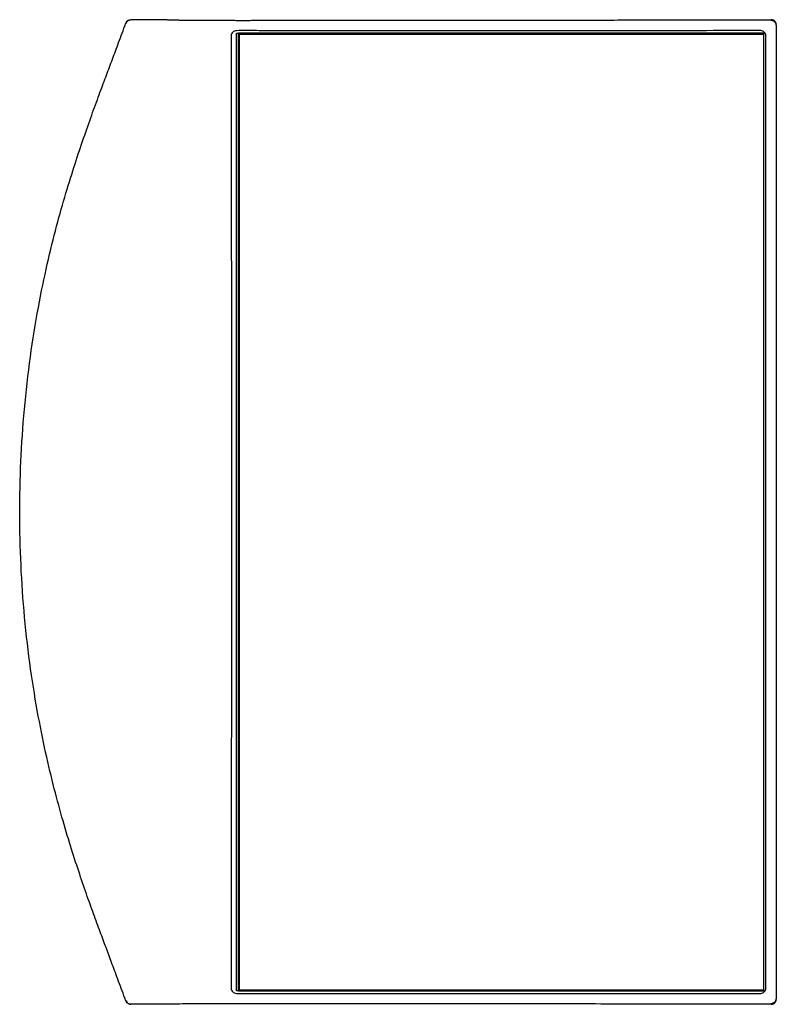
# Model space of a CAD drawing. Header units: millimetres. Extents: x 530 to 1004, y 309 to 1234.
# Tile 3 of 7: x 530 to 680, y 1040 to 1234. Entities that reach past the tile are written whole.
import ezdxf

# ---------------------------------------------------------------- set-up
doc = ezdxf.new("R2010")
doc.units = ezdxf.units.MM
doc.layers.add('Make2D$Visible$Curvas', color=7, linetype='Continuous')

msp = doc.modelspace()

# ---------------------------------------------------------------- linework, layer by layer
at = {"layer": 'Make2D$Visible$Curvas', "color": 7, "lineweight": -3}
for points, degree in [([(551.07, 1040.38), (550.57, 1041.75), (549.62, 1044.32), (548.38, 1047.64), (547.3, 1050.54), (546.18, 1053.53), (544.88, 1057.03), (543.48, 1060.94), (541.97, 1065.33), (540.36, 1070.27), (538.67, 1075.84), (536.94, 1082.15), (535.22, 1089.34), (533.56, 1097.54), (532.04, 1107.06), (530.88, 1117.49), (530.23, 1127.81), (530.04, 1138.01), (530.32, 1148.24), (531.07, 1158.55), (532.33, 1169), (533.98, 1178.73), (535.78, 1187.14), (537.64, 1194.45), (539.48, 1200.88), (541.27, 1206.53), (542.96, 1211.55), (544.54, 1215.98), (546, 1219.96), (547.27, 1223.35), (548.42, 1226.43), (549.62, 1229.65), (550.57, 1232.22), (551.07, 1233.59)], 3), ([(551.92, 1234.25), (551.95, 1234.25), (551.98, 1234.25), (552.01, 1234.25)], 3), ([(552.01, 1234.25), (552.04, 1234.26), (552.06, 1234.26), (552.09, 1234.26)], 3), ([(552.02, 1234.26), (552.04, 1234.26), (552.07, 1234.26), (552.09, 1234.26)], 3), ([(559.25, 1234.26), (552.09, 1234.26)], 1), ([(559.25, 1234.26), (559.25, 1234.26), (559.26, 1234.26), (559.26, 1234.26)], 3), ([(678.6, 1234.24), (678.52, 1234.16)], 1), ([(572.91, 1232.09), (572.77, 1232.09), (572.5, 1232.03), (572.17, 1231.81), (571.95, 1231.49), (571.9, 1231.22), (571.9, 1231.09)], 3), ([(676.51, 1232.1), (672.76, 1232.1), (665.65, 1232.09), (656.01, 1232.09), (647.83, 1232.09), (639.15, 1232.09), (630.09, 1232.09), (623.04, 1232.09), (615.95, 1232.09), (608.62, 1232.09), (603.34, 1232.09), (598.44, 1232.09), (593.3, 1232.09), (589.85, 1232.09), (585.92, 1232.09), (581.31, 1232.09), (577.53, 1232.09), (574.48, 1232.1), (572.91, 1232.09)], 3), ([(572.97, 1042.38), (572.97, 1231.58)], 1), ([(572.97, 1231.58), (573.35, 1231.58)], 1), ([(573.35, 1231.58), (573.35, 1231.53)], 1), ([(677.15, 1231.58), (573.35, 1231.58)], 1), ([(677.52, 1231.09), (677.52, 1231.23), (677.46, 1231.49), (677.24, 1231.82), (676.92, 1232.04), (676.65, 1232.1), (676.51, 1232.1)], 3), ([(677.15, 1231.53), (677.15, 1231.58)], 1), ([(679.52, 1233.16), (679.6, 1233.24)], 1), ([(679.59, 1233.23), (679.59, 1040.73)], 1), ([(571.9, 1231.09), (571.9, 1225.71), (571.91, 1215.41), (571.91, 1202.64), (571.92, 1188.79), (571.92, 1175.1), (571.92, 1159.38), (571.92, 1142.09), (571.92, 1124.07), (571.92, 1105.93), (571.92, 1089.89), (571.91, 1073.5), (571.91, 1057.49), (571.9, 1047.64), (571.9, 1042.88)], 3), ([(573.35, 1231.53), (573.46, 1231.42)], 1), ([(573.35, 1042.43), (573.35, 1231.53)], 1), ([(573.46, 1231.42), (677.06, 1231.42)], 1), ([(573.46, 1231.42), (573.46, 1042.55)], 1), ([(677.06, 1231.42), (677.15, 1231.53)], 1), ([(677.06, 1231.42), (677.06, 1042.55)], 1), ([(677.15, 1042.43), (677.15, 1231.53)], 1), ([(571.9, 1042.88), (571.9, 1042.74), (571.95, 1042.48), (572.17, 1042.15), (572.5, 1041.93), (572.77, 1041.87), (572.91, 1041.87)], 3), ([(676.51, 1041.87), (676.65, 1041.87), (676.92, 1041.93), (677.24, 1042.15), (677.46, 1042.48), (677.52, 1042.74), (677.52, 1042.87)], 3), ([(572.91, 1041.87), (574.55, 1041.87), (578.06, 1041.87), (584.26, 1041.87), (590.63, 1041.87), (595.93, 1041.87), (603.49, 1041.87), (614.11, 1041.87), (624.07, 1041.87), (633.43, 1041.87), (645.61, 1041.87), (654.55, 1041.87), (665.47, 1041.87), (672.75, 1041.87), (676.51, 1041.87)], 3), ([(573.35, 1042.38), (572.97, 1042.38)], 1), ([(573.46, 1042.55), (573.35, 1042.43)], 1), ([(573.35, 1042.43), (573.35, 1042.38)], 1), ([(573.35, 1042.38), (677.15, 1042.38)], 1), ([(573.46, 1042.55), (677.06, 1042.55)], 1), ([(677.06, 1042.55), (677.15, 1042.43)], 1), ([(677.15, 1042.38), (677.15, 1042.43)], 1), ([(552.01, 1039.71), (551.98, 1039.71), (551.95, 1039.71), (551.92, 1039.72)], 3), ([(552.09, 1039.71), (552.08, 1039.71), (552.05, 1039.71), (552.02, 1039.71), (552.01, 1039.71)], 3), ([(552.02, 1039.71), (552.04, 1039.71), (552.07, 1039.71), (552.09, 1039.71)], 3), ([(559.25, 1039.71), (552.09, 1039.71)], 1), ([(567.95, 1039.82), (567.4, 1039.81), (566.82, 1039.81), (566.26, 1039.81)], 3), ([(575.31, 1039.83), (574.37, 1039.83), (573.25, 1039.83), (572.26, 1039.83)], 3), ([(678.52, 1039.81), (678.6, 1039.73)], 1), ([(679.6, 1040.73), (679.52, 1040.81)], 1)]:
    msp.add_open_spline(points, degree=degree, dxfattribs=at)
for points, knots in [([(551.07, 1233.59), (551.09, 1233.67), (551.18, 1233.83), (551.4, 1234.07), (551.66, 1234.2), (551.84, 1234.24), (551.92, 1234.25)], [0, 0, 0, 0, 0.31238, 0.62476, 0.93714, 1.162515, 1.162515, 1.162515, 1.162515]), ([(551.16, 1233.58), (551.2, 1233.71), (551.35, 1233.96), (551.66, 1234.19), (551.91, 1234.25), (552.02, 1234.26)], [-1.265774, -1.265774, -1.265774, -1.265774, -0.843849, -0.421925, -0.079092, -0.079092, -0.079092, -0.079092]), ([(551.92, 1234.25), (551.92, 1234.25), (551.93, 1234.25), (551.93, 1234.25), (551.94, 1234.25), (551.96, 1234.25), (551.97, 1234.25), (551.99, 1234.26), (552, 1234.26), (552.02, 1234.26)], [0.2465339, 0.2465339, 0.2465339, 0.2465339, 0.3087038, 0.3087038, 0.3087038, 0.5442272, 0.5442272, 0.5442272, 0.7755478, 0.7755478, 0.7755478, 0.7755478]), ([(559.3, 1234.26), (559.38, 1234.26), (559.47, 1234.25), (559.57, 1234.25), (559.73, 1234.24), (559.92, 1234.24), (560.14, 1234.23), (560.36, 1234.23), (560.6, 1234.22), (560.87, 1234.22), (561.12, 1234.21), (561.39, 1234.21), (561.68, 1234.2), (561.94, 1234.2), (562.22, 1234.2), (562.51, 1234.19), (562.79, 1234.19), (563.09, 1234.19), (563.39, 1234.18), (563.71, 1234.18), (564.04, 1234.18), (564.38, 1234.17), (564.73, 1234.17), (565.09, 1234.17), (565.46, 1234.16), (565.47, 1234.16), (565.49, 1234.16), (565.51, 1234.16), (565.85, 1234.16), (566.19, 1234.16), (566.54, 1234.16), (566.88, 1234.15), (567.23, 1234.15), (567.58, 1234.15), (567.89, 1234.15), (568.21, 1234.15), (568.53, 1234.15), (568.82, 1234.14), (569.11, 1234.14), (569.41, 1234.14), (569.67, 1234.14), (569.94, 1234.14), (570.2, 1234.14), (570.45, 1234.14), (570.7, 1234.14), (570.94, 1234.14), (571.17, 1234.14), (571.4, 1234.14), (571.64, 1234.14), (571.85, 1234.14), (572.07, 1234.14), (572.28, 1234.14), (572.48, 1234.14), (572.69, 1234.13), (572.89, 1234.13), (573.09, 1234.13), (573.29, 1234.13), (573.49, 1234.13), (573.7, 1234.13), (573.9, 1234.13), (574.1, 1234.13), (574.31, 1234.13), (574.51, 1234.13), (574.72, 1234.13), (574.92, 1234.13), (575.12, 1234.13), (575.32, 1234.13), (575.52, 1234.13), (575.72, 1234.13), (575.93, 1234.14), (576.13, 1234.14), (576.33, 1234.14), (576.53, 1234.14), (576.73, 1234.14), (576.93, 1234.14), (577.13, 1234.14), (577.32, 1234.14), (577.52, 1234.14), (577.72, 1234.14), (577.92, 1234.14), (578.12, 1234.14), (578.31, 1234.14), (578.52, 1234.14), (578.74, 1234.14), (578.95, 1234.14), (579.17, 1234.14), (579.4, 1234.14), (579.63, 1234.14), (579.87, 1234.14), (580.11, 1234.14), (580.35, 1234.14), (580.61, 1234.14), (580.87, 1234.14), (581.13, 1234.14), (581.4, 1234.14), (581.68, 1234.14), (581.96, 1234.14), (582.26, 1234.14), (582.56, 1234.14), (582.86, 1234.14), (583.19, 1234.14), (583.52, 1234.14), (583.84, 1234.14), (584.19, 1234.14), (584.55, 1234.14), (584.9, 1234.14), (585.28, 1234.14), (585.66, 1234.14), (586.04, 1234.14), (586.44, 1234.14), (586.85, 1234.14), (587.26, 1234.15), (587.7, 1234.15), (588.14, 1234.15), (588.59, 1234.15), (589.06, 1234.15), (589.54, 1234.15), (590.01, 1234.15), (590.53, 1234.15), (591.04, 1234.15), (591.55, 1234.15), (592.1, 1234.15), (592.66, 1234.15), (593.21, 1234.15), (593.81, 1234.15), (594.41, 1234.15), (595.01, 1234.15), (595.66, 1234.15), (596.31, 1234.15), (596.96, 1234.15), (597.67, 1234.16), (598.37, 1234.16), (599.08, 1234.16), (599.85, 1234.16), (600.62, 1234.16), (601.39, 1234.16), (602.22, 1234.16), (603.06, 1234.16), (603.89, 1234.16), (604.8, 1234.16), (605.7, 1234.16), (606.6, 1234.16), (607.58, 1234.16), (608.55, 1234.17), (609.53, 1234.17), (610.57, 1234.17), (611.62, 1234.17), (612.67, 1234.17), (613.79, 1234.17), (614.91, 1234.17), (616.04, 1234.17), (617.24, 1234.17), (618.45, 1234.18), (619.65, 1234.18), (620.94, 1234.18), (622.23, 1234.18), (623.53, 1234.18), (624.91, 1234.18), (626.3, 1234.18), (627.68, 1234.18), (629.17, 1234.19), (630.65, 1234.19), (632.14, 1234.19), (633.73, 1234.19), (635.32, 1234.19), (636.92, 1234.19), (638.62, 1234.2), (640.33, 1234.2), (642.04, 1234.2), (643.87, 1234.2), (645.7, 1234.2), (647.54, 1234.2), (649.5, 1234.21), (651.46, 1234.21), (653.43, 1234.21), (655.54, 1234.21), (657.64, 1234.21), (659.75, 1234.22), (662.01, 1234.22), (664.27, 1234.22), (666.53, 1234.22), (668.96, 1234.23), (671.38, 1234.23), (673.81, 1234.23), (675.4, 1234.23), (677, 1234.23), (678.59, 1234.24)], [1.173632, 1.173632, 1.173632, 1.173632, 2.115538, 2.115538, 2.115538, 3.64089, 3.64089, 3.64089, 5.19472, 5.19472, 5.19472, 6.640823, 6.640823, 6.640823, 7.96111, 7.96111, 7.96111, 9.241494, 9.241494, 9.241494, 10.552134, 10.552134, 10.552134, 11.883286, 11.883286, 11.883286, 11.950468, 11.950468, 11.950468, 13.157273, 13.157273, 13.157273, 14.315729, 14.315729, 14.315729, 15.351521, 15.351521, 15.351521, 16.276746, 16.276746, 16.276746, 17.108954, 17.108954, 17.108954, 17.86911, 17.86911, 17.86911, 18.573299, 18.573299, 18.573299, 19.22381, 19.22381, 19.22381, 19.834279, 19.834279, 19.834279, 20.437799, 20.437799, 20.437799, 21.050492, 21.050492, 21.050492, 21.663445, 21.663445, 21.663445, 22.270172, 22.270172, 22.270172, 22.874356, 22.874356, 22.874356, 23.479089, 23.479089, 23.479089, 24.079637, 24.079637, 24.079637, 24.670294, 24.670294, 24.670294, 25.26853, 25.26853, 25.26853, 25.90323, 25.90323, 25.90323, 26.584843, 26.584843, 26.584843, 27.311612, 27.311612, 27.311612, 28.088678, 28.088678, 28.088678, 28.925695, 28.925695, 28.925695, 29.832029, 29.832029, 29.832029, 30.813769, 30.813769, 30.813769, 31.872747, 31.872747, 31.872747, 33.012675, 33.012675, 33.012675, 34.242435, 34.242435, 34.242435, 35.571008, 35.571008, 35.571008, 37.004082, 37.004082, 37.004082, 38.547927, 38.547927, 38.547927, 40.213889, 40.213889, 40.213889, 42.017834, 42.017834, 42.017834, 43.976576, 43.976576, 43.976576, 46.106343, 46.106343, 46.106343, 48.422211, 48.422211, 48.422211, 50.936485, 50.936485, 50.936485, 53.657383, 53.657383, 53.657383, 56.590356, 56.590356, 56.590356, 59.742627, 59.742627, 59.742627, 63.125609, 63.125609, 63.125609, 66.75385, 66.75385, 66.75385, 70.644236, 70.644236, 70.644236, 74.815699, 74.815699, 74.815699, 79.288758, 79.288758, 79.288758, 84.085418, 84.085418, 84.085418, 89.22932, 89.22932, 89.22932, 94.745913, 94.745913, 94.745913, 100.662466, 100.662466, 100.662466, 107.008584, 107.008584, 107.008584, 113.815177, 113.815177, 113.815177, 121.11806, 121.11806, 121.11806, 125.923948, 125.923948, 125.923948, 125.923948]), ([(559.3, 1234.26), (559.36, 1234.26), (559.44, 1234.25), (559.51, 1234.23), (559.53, 1234.22)], [-0.5590121, -0.5590121, -0.5590121, -0.5590121, -0.4026096, -0.3335695, -0.3335695, -0.3335695, -0.3335695]), ([(677.52, 1042.87), (677.52, 1052.68), (677.52, 1073.25), (677.52, 1104.63), (677.52, 1136.98), (677.52, 1169.34), (677.52, 1200.71), (677.52, 1221.29), (677.52, 1231.09)], [0, 0, 0, 0, 29.442308, 61.776412, 94.110516, 126.444621, 158.778726, 188.221037, 188.221037, 188.221037, 188.221037]), ([(551.92, 1039.72), (551.84, 1039.72), (551.65, 1039.77), (551.39, 1039.91), (551.19, 1040.12), (551.1, 1040.29), (551.07, 1040.38)], [0.083925, 0.083925, 0.083925, 0.083925, 0.311918, 0.623836, 0.935754, 1.247672, 1.247672, 1.247672, 1.247672]), ([(551.16, 1040.39), (551.2, 1040.26), (551.35, 1040.01), (551.66, 1039.78), (551.91, 1039.72), (552.02, 1039.71)], [0, 0, 0, 0, 0.421873, 0.843747, 1.186539, 1.186539, 1.186539, 1.186539]), ([(552.02, 1039.71), (552.01, 1039.71), (551.99, 1039.71), (551.98, 1039.71), (551.97, 1039.71), (551.96, 1039.71), (551.94, 1039.71), (551.94, 1039.72), (551.93, 1039.72), (551.92, 1039.72)], [0.1439823, 0.1439823, 0.1439823, 0.1439823, 0.329424, 0.329424, 0.329424, 0.5269405, 0.5269405, 0.5269405, 0.6654753, 0.6654753, 0.6654753, 0.6654753]), ([(566.26, 1039.81), (565.86, 1039.81), (564.3, 1039.79), (562.09, 1039.77), (560.36, 1039.74), (559.55, 1039.72), (559.26, 1039.71)], [107.558968, 107.558968, 107.558968, 107.558968, 109.301445, 114.506276, 119.711106, 124.915937, 124.915937, 124.915937, 124.915937]), ([(572.26, 1039.83), (572.14, 1039.83), (570.77, 1039.83), (569.55, 1039.83), (568.18, 1039.82), (567.95, 1039.82)], [98.419956, 98.419956, 98.419956, 98.419956, 98.891784, 104.096614, 105.099542, 105.099542, 105.099542, 105.099542]), ([(678.6, 1039.73), (675.02, 1039.73), (668.17, 1039.74), (658.98, 1039.75), (650.23, 1039.76), (641.7, 1039.77), (634.1, 1039.78), (626.76, 1039.78), (620.07, 1039.79), (613.9, 1039.8), (607.83, 1039.8), (603.16, 1039.81), (597.57, 1039.81), (594.06, 1039.81), (590.92, 1039.82), (587.22, 1039.82), (585.28, 1039.82), (581.22, 1039.83), (578.37, 1039.83), (576.79, 1039.83), (575.47, 1039.83), (575.31, 1039.83)], [0, 0, 0, 0, 5.204831, 10.409661, 15.614492, 20.819323, 26.024154, 31.228984, 36.433815, 41.638646, 46.843476, 52.048307, 57.253138, 62.457969, 67.662799, 72.86763, 78.072461, 83.277291, 88.482122, 93.686953, 94.371969, 94.371969, 94.371969, 94.371969])]:
    msp.add_open_spline(points, degree=3, knots=knots, dxfattribs=at)
for points, weights in [([(678.52, 1234.16), (678.94, 1234.16), (679.23, 1233.87)], [1, 0.923885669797, 1]), ([(679.6, 1233.24), (679.6, 1234.24), (678.6, 1234.24)], [1, 0.707140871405, 1]), ([(679.23, 1233.87), (679.52, 1233.58), (679.52, 1233.16)], [1, 0.923891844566, 1]), ([(679.52, 1040.81), (679.52, 1039.81), (678.52, 1039.81)], [1, 0.707140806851, 1]), ([(678.6, 1039.73), (679.6, 1039.73), (679.6, 1040.73)], [1, 0.707140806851, 1])]:
    msp.add_rational_spline(points, weights, degree=2, dxfattribs=at)

doc.saveas('drawing.dxf')
